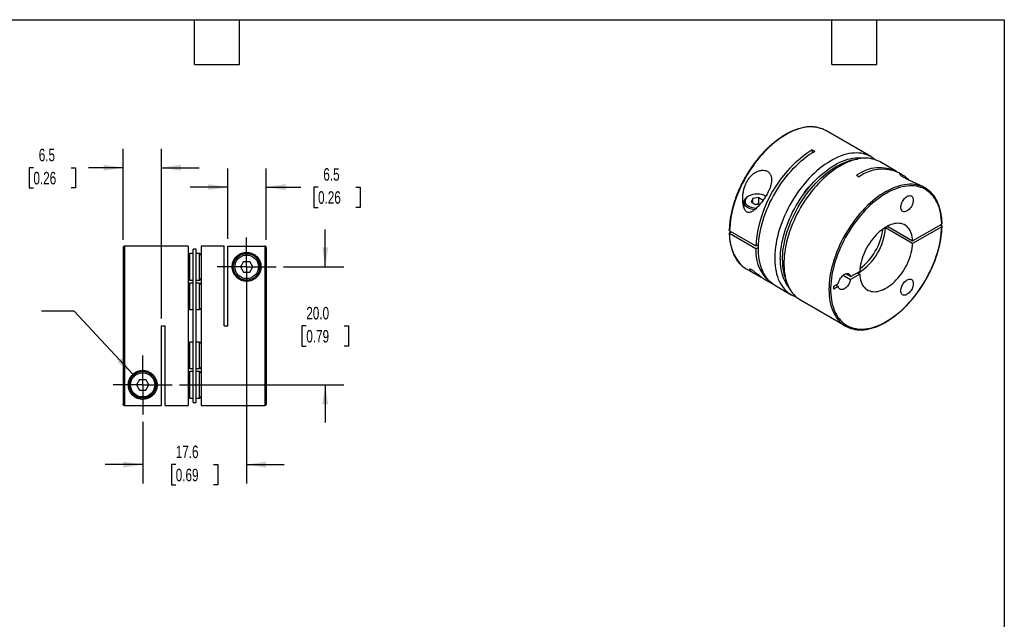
# Model space of a CAD drawing. Header units: millimetres. Extents: x 6 to 273, y 6 to 210.
# Tile 3 of 3: x 106 to 273, y 108 to 210. Entities that reach past the tile are written whole.
import ezdxf

# ---------------------------------------------------------------- set-up
doc = ezdxf.new("R2010")
doc.units = ezdxf.units.MM
doc.linetypes.add('SLD-Center', pattern=[19.05, 15.24, -1.27, 1.27, -1.27])
doc.linetypes.add('SLD-Solid', pattern=[0])
doc.layers.add('CENTER', color=40, linetype='SLD-Center')
doc.layers.add('DIMENSIONS', color=140, linetype='SLD-Solid', lineweight=25)
doc.layers.add('TEXT', color=140, linetype='SLD-Solid', lineweight=25)
doc.styles.add('SLDTEXTSTYLE0', font='TXT', dxfattribs={"width": 0.7})
doc.dimstyles.new('SLDDIMSTYLE3', dxfattribs={"dimtxt": 2.158008, "dimasz": 3.302, "dimexe": 0, "dimexo": 0.0625, "dimgap": 0.539502, "dimtad": 0, "dimtih": 1, "dimtoh": 1, "dimdec": 1, "dimrnd": 1e-09, "dimzin": 12, "dimdsep": 46, "dimtxsty": 'SLDTEXTSTYLE0', "dimsah": 1, "dimcen": 0.09, "dimadec": 0, "dimazin": 3, "dimtfac": 1, "dimtdec": 1, "dimtmove": 0, "dimatfit": 0, "dimfxl": 0, "dimfrac": 2, "dimtolj": 1, "dimtzin": 12, "dimarcsym": 0})
doc.dimstyles.new('SLDDIMSTYLE4', dxfattribs={"dimtxt": 2.158008, "dimasz": 3.302, "dimexe": 0, "dimexo": 0.0625, "dimgap": 0.539502, "dimtad": 0, "dimtih": 1, "dimtoh": 1, "dimdec": 1, "dimrnd": 1e-09, "dimzin": 4, "dimdsep": 46, "dimtxsty": 'SLDTEXTSTYLE0', "dimsah": 1, "dimcen": 0.09, "dimadec": 0, "dimazin": 1, "dimtfac": 1, "dimtdec": 1, "dimtmove": 0, "dimatfit": 0, "dimfxl": 0, "dimfrac": 2, "dimtolj": 1, "dimtzin": 12, "dimarcsym": 0})
doc.dimstyles.new('SLDDIMSTYLE5', dxfattribs={"dimtxt": 2.158008, "dimasz": 3.302, "dimexe": 0, "dimexo": 0.0625, "dimgap": 0.539502, "dimtad": 0, "dimtih": 1, "dimtoh": 1, "dimdec": 1, "dimrnd": 1e-09, "dimzin": 12, "dimdsep": 46, "dimtxsty": 'SLDTEXTSTYLE0', "dimsah": 1, "dimcen": 0, "dimadec": 0, "dimazin": 3, "dimtfac": 1, "dimtdec": 1, "dimtofl": 0, "dimtmove": 0, "dimatfit": 3, "dimfxl": 0, "dimfrac": 2, "dimtolj": 1, "dimtzin": 12, "dimarcsym": 0})

# ---------------------------------------------------------------- blocks, each defined once
blk = doc.blocks.new('_D_3')
at = {"layer": 'DIMENSIONS'}
for p, q in [((144.74, 166.4), (144.74, 130.99)), ((127.14, 141.41), (127.14, 130.99)), ((127.14, 134.17), (120.79, 134.17)), ((132.74, 134.17), (132.01, 134.17)), ((132.01, 134.17), (132.01, 130.74)), ((139.15, 134.17), (139.88, 134.17)), ((139.88, 134.17), (139.88, 130.74)), ((144.74, 134.17), (151.09, 134.17)), ((132.01, 130.74), (132.74, 130.74)), ((139.88, 130.74), (139.15, 130.74))]:
    blk.add_line(p, q, dxfattribs=at)
for points in [[(127.14, 134.17), (123.84, 134.67), (123.84, 133.66)], [(144.74, 134.17), (148.05, 133.66), (148.05, 134.67)]]:
    blk.add_solid(points, dxfattribs=at)
at = {"layer": 'DIMENSIONS', "char_height": 2.117, "attachment_point": 1, "style": 'SLDTEXTSTYLE0'}
for s, insert in [('17.6', (132.74, 137.38)), ('0.69', (132.74, 133.46))]:
    blk.add_mtext(s, dxfattribs=dict(at, insert=insert))
blk = doc.blocks.new('_D_4')
at = {"layer": 'DIMENSIONS'}
for p, q in [((158.06, 167.67), (158.06, 174.02)), ((151, 167.67), (161.23, 167.67)), ((154.85, 157.67), (154.12, 157.67)), ((154.12, 157.67), (154.12, 154.24)), ((161.26, 157.67), (161.99, 157.67)), ((161.99, 157.67), (161.99, 154.24)), ((154.12, 154.24), (154.85, 154.24)), ((161.99, 154.24), (161.26, 154.24)), ((133.4, 147.67), (161.23, 147.67)), ((158.06, 147.67), (158.06, 141.32))]:
    blk.add_line(p, q, dxfattribs=at)
for points in [[(158.06, 167.67), (158.56, 170.97), (157.55, 170.97)], [(158.06, 147.67), (157.55, 144.37), (158.56, 144.37)]]:
    blk.add_solid(points, dxfattribs=at)
at = {"layer": 'DIMENSIONS', "char_height": 2.117, "attachment_point": 1, "style": 'SLDTEXTSTYLE0'}
for s, insert in [('20.0', (154.85, 160.88)), ('0.79', (154.85, 156.97))]:
    blk.add_mtext(s, dxfattribs=dict(at, insert=insert))
blk = doc.blocks.new('_D_5')
at = {"layer": 'DIMENSIONS'}
for p, q in [((115.53, 160.18), (109.98, 160.18)), ((125.48, 149.47), (115.53, 160.18))]:
    blk.add_line(p, q, dxfattribs=at)
blk.add_solid([(125.48, 149.47), (123.6, 152.23), (122.86, 151.54)], dxfattribs=at)
at = {"layer": 'DIMENSIONS', "attachment_point": 1, "style": 'SLDTEXTSTYLE0'}
for s, insert, char_height in [('M2.6-0.45 X 10MM', (81.43, 162.91), 2.1167), ('SHCS X2', (88.58, 159.48), 2.117)]:
    blk.add_mtext(s, dxfattribs=dict(at, insert=insert, char_height=char_height))
blk = doc.blocks.new('_D_6')
at = {"layer": 'DIMENSIONS'}
for p, q in [((123.84, 172.24), (123.84, 187.64)), ((130.34, 158.94), (130.34, 187.64)), ((108.64, 184.47), (107.92, 184.47)), ((107.92, 184.47), (107.92, 181.04)), ((115.05, 184.47), (115.78, 184.47)), ((115.78, 184.47), (115.78, 181.04)), ((123.84, 184.47), (117.98, 184.47)), ((130.34, 184.47), (136.69, 184.47)), ((107.92, 181.04), (108.64, 181.04)), ((115.78, 181.04), (115.05, 181.04))]:
    blk.add_line(p, q, dxfattribs=at)
for points in [[(123.84, 184.47), (120.54, 184.97), (120.54, 183.96)], [(130.34, 184.47), (133.65, 183.96), (133.65, 184.97)]]:
    blk.add_solid(points, dxfattribs=at)
at = {"layer": 'DIMENSIONS', "char_height": 2.117, "attachment_point": 1, "style": 'SLDTEXTSTYLE0'}
for s, insert in [('6.5', (109.54, 187.68)), ('0.26', (108.64, 183.76))]:
    blk.add_mtext(s, dxfattribs=dict(at, insert=insert))
blk = doc.blocks.new('_D_7')
at = {"layer": 'DIMENSIONS'}
for p, q in [((141.54, 172.44), (141.54, 184.36)), ((148.04, 172.24), (148.04, 184.36)), ((141.54, 181.18), (135.19, 181.18)), ((148.04, 181.18), (153.91, 181.18)), ((156.84, 181.18), (156.11, 181.18)), ((156.11, 181.18), (156.11, 177.75)), ((163.25, 181.18), (163.97, 181.18)), ((163.97, 181.18), (163.97, 177.75)), ((156.11, 177.75), (156.84, 177.75)), ((163.97, 177.75), (163.25, 177.75))]:
    blk.add_line(p, q, dxfattribs=at)
for points in [[(141.54, 181.18), (138.24, 181.69), (138.24, 180.67)], [(148.04, 181.18), (151.35, 180.67), (151.35, 181.69)]]:
    blk.add_solid(points, dxfattribs=at)
at = {"layer": 'DIMENSIONS', "char_height": 2.117, "attachment_point": 1, "style": 'SLDTEXTSTYLE0'}
for s, insert in [('6.5', (157.73, 184.39)), ('0.26', (156.84, 180.48))]:
    blk.add_mtext(s, dxfattribs=dict(at, insert=insert))
blk = doc.blocks.new('SW_CENTERMARKSYMBOL_1')
at = {"layer": 'CENTER', "color": 0}
for p, q in [((0, 2.54), (0, 4.99)), ((0, 0), (0, 2.54)), ((-2.54, 0), (-4.99, 0)), ((0, 0), (-2.54, 0)), ((0, 0), (0, -2.54)), ((0, 0), (2.54, 0)), ((2.54, 0), (4.99, 0)), ((0, -2.54), (0, -4.99))]:
    blk.add_line(p, q, dxfattribs=at)
blk = doc.blocks.new('SW_CENTERMARKSYMBOL_2')
at = {"layer": 'CENTER', "color": 0}
for p, q in [((0, 2.54), (0, 4.99)), ((0, 0), (0, 2.54)), ((-2.54, 0), (-4.99, 0)), ((0, 0), (-2.54, 0)), ((0, 0), (0, -2.54)), ((0, 0), (2.54, 0)), ((2.54, 0), (4.99, 0)), ((0, -2.54), (0, -4.99))]:
    blk.add_line(p, q, dxfattribs=at)

msp = doc.modelspace()

# ---------------------------------------------------------------- linework, layer by layer
for p, q in [((250.46, 186.34), (242.83, 190.75)), ((240.53, 187.51), (240.96, 187.26)), ((240.53, 187.51), (240.53, 187.01)), ((254.78, 183.85), (252.02, 185.44)), ((255.76, 183.28), (255.2, 183.6)), ((248.03, 183.18), (248.45, 182.93)), ((259.65, 181.03), (259.16, 181.32)), ((228.95, 178.65), (228.95, 177.76)), ((229.75, 179.65), (229.61, 179.57)), ((230.45, 179.24), (230.18, 178.65)), ((230.18, 178.65), (230.93, 178.22)), ((231.47, 179.4), (230.45, 179.24)), ((230.45, 178.5), (230.45, 179.24)), ((231.47, 179.4), (232.21, 178.97)), ((231.47, 178.34), (231.47, 179.4)), ((231.47, 178.34), (230.89, 178.25)), ((230.93, 178.22), (231.73, 178.35)), ((231.5, 178.31), (231.47, 178.34)), ((226.53, 173.79), (230.99, 171.22)), ((226.82, 173.63), (226.53, 173.46)), ((253.36, 174.5), (252.94, 174.26)), ((257.53, 171.6), (252.94, 174.26)), ((253.26, 174.56), (257.53, 172.09)), ((257.53, 172.09), (262.45, 174.93)), ((262.45, 174.44), (257.53, 171.6)), ((262.45, 174.6), (262.17, 174.77)), ((230.99, 170.73), (226.53, 173.3)), ((123.84, 170.97), (123.84, 144.38)), ((134.84, 171.17), (124.04, 171.17)), ((124.04, 171.17), (124.04, 144.18)), ((134.84, 171.17), (134.84, 144.17)), ((136.19, 170.67), (135.69, 170.67)), ((135.69, 144.67), (135.69, 170.67)), ((136.19, 144.67), (136.19, 170.67)), ((140.94, 171.17), (137.04, 171.17)), ((137.04, 171.17), (137.04, 144.17)), ((140.94, 157.67), (140.94, 171.17)), ((141.54, 171.17), (147.84, 171.17)), ((141.54, 157.67), (141.54, 171.17)), ((147.84, 171.17), (147.84, 144.17)), ((148.04, 170.97), (148.04, 144.37)), ((230.99, 171.22), (231.43, 171.47)), ((231.41, 170.97), (230.99, 170.73)), ((135.69, 169.92), (135.14, 169.92)), ((135.14, 165.42), (135.14, 169.92)), ((136.74, 169.92), (136.19, 169.92)), ((136.74, 165.42), (136.74, 169.92)), ((144.22, 168.58), (143.69, 167.67)), ((144.22, 168.58), (145.27, 168.58)), ((145.8, 167.67), (145.27, 168.58)), ((143.69, 167.67), (144.22, 166.76)), ((144.22, 166.76), (145.27, 166.76)), ((145.27, 166.76), (145.8, 167.67)), ((229.33, 167.36), (230.66, 166.59)), ((247.01, 166.02), (248.56, 166.91)), ((248.45, 166.73), (248.34, 166.79)), ((135.14, 165.42), (135.69, 165.42)), ((136.19, 165.42), (136.74, 165.42)), ((232.37, 165.6), (233.78, 164.79)), ((245.76, 166.25), (247.01, 165.53)), ((247.01, 166.02), (246.19, 166.5)), ((248.56, 166.42), (247.01, 165.53)), ((248.14, 166.67), (248.56, 166.42)), ((135.69, 164.92), (135.14, 164.92)), ((135.14, 160.42), (135.14, 164.92)), ((136.74, 164.92), (136.19, 164.92)), ((136.74, 160.42), (136.74, 164.92)), ((234.21, 164.55), (236.96, 162.95)), ((244.21, 164.4), (244.94, 164.82)), ((244.21, 163.91), (244.21, 164.4)), ((244.94, 164.33), (244.21, 163.91)), ((244.94, 164.33), (244.51, 164.58)), ((238.52, 162.06), (246.16, 157.65)), ((135.14, 160.42), (135.69, 160.42)), ((136.19, 160.42), (136.74, 160.42)), ((130.34, 157.67), (130.94, 157.67)), ((130.34, 144.18), (130.34, 157.67)), ((130.94, 144.17), (130.94, 157.67)), ((140.94, 157.67), (141.54, 157.67)), ((135.69, 154.92), (135.14, 154.92)), ((135.14, 150.42), (135.14, 154.92)), ((136.74, 154.92), (136.19, 154.92)), ((136.74, 150.42), (136.74, 154.92)), ((135.14, 150.42), (135.69, 150.42)), ((136.19, 150.42), (136.74, 150.42)), ((126.62, 148.58), (126.09, 147.67)), ((126.62, 148.58), (127.67, 148.58)), ((128.2, 147.67), (127.67, 148.58)), ((135.69, 149.92), (135.14, 149.92)), ((135.14, 145.42), (135.14, 149.92)), ((136.74, 149.92), (136.19, 149.92)), ((136.74, 145.42), (136.74, 149.92)), ((126.09, 147.67), (126.62, 146.76)), ((126.62, 146.76), (127.67, 146.76)), ((127.67, 146.76), (128.2, 147.67)), ((135.14, 145.42), (135.69, 145.42)), ((136.19, 145.42), (136.74, 145.42)), ((124.04, 144.18), (130.34, 144.18)), ((130.94, 144.17), (134.84, 144.17)), ((135.69, 144.67), (136.19, 144.67)), ((137.04, 144.17), (147.84, 144.17))]:
    msp.add_line(p, q)
at = {"flags": 128}
for points in [[(242.04, 191.1), (241.92, 191.14), (241.55, 191.25), (241.17, 191.32), (240.78, 191.36), (240.37, 191.38), (239.96, 191.37), (239.54, 191.33), (239.11, 191.26), (238.67, 191.16), (238.23, 191.04), (237.78, 190.88), (237.32, 190.7), (236.87, 190.5), (236.41, 190.26), (235.95, 190.01), (235.5, 189.72), (235.04, 189.41), (234.58, 189.08), (234.13, 188.73), (233.69, 188.35), (233.25, 187.95), (232.81, 187.53), (232.39, 187.09), (231.97, 186.63), (231.56, 186.16), (231.16, 185.67), (230.77, 185.16), (230.4, 184.64), (230.04, 184.11), (229.69, 183.56), (229.36, 183.01), (229.04, 182.44), (228.74, 181.87), (228.45, 181.29), (228.19, 180.71), (227.94, 180.12), (227.71, 179.53), (227.5, 178.94), (227.31, 178.35), (227.14, 177.76), (226.99, 177.17), (226.86, 176.59), (226.75, 176.01), (226.66, 175.44), (226.6, 174.88), (226.55, 174.33), (226.53, 173.79)], [(234.21, 164.55), (233.96, 164.7), (233.66, 164.92), (233.37, 165.17), (233.1, 165.44), (232.85, 165.74), (232.61, 166.07), (232.4, 166.41), (232.2, 166.78), (232.03, 167.18), (231.88, 167.59), (231.74, 168.03), (231.63, 168.48), (231.55, 168.95), (231.48, 169.44), (231.43, 169.94), (231.41, 170.46), (231.41, 171), (231.43, 171.54), (231.48, 172.1), (231.55, 172.66), (231.63, 173.24), (231.74, 173.82), (231.88, 174.4), (232.03, 174.99), (232.2, 175.59), (232.4, 176.18), (232.61, 176.78), (232.85, 177.37), (233.1, 177.97), (233.37, 178.55), (233.66, 179.13), (233.96, 179.71), (234.29, 180.28), (234.62, 180.84), (234.98, 181.38), (235.34, 181.92), (235.72, 182.44), (236.12, 182.95), (236.52, 183.44), (236.93, 183.91), (237.36, 184.37), (237.79, 184.81), (238.23, 185.23), (238.67, 185.62), (239.12, 186), (239.58, 186.35), (240.03, 186.68), (240.49, 186.98), (240.96, 187.26)], [(251.2, 185.81), (251.19, 185.82), (250.89, 186.06), (250.58, 186.27), (250.26, 186.45), (249.92, 186.61), (249.56, 186.73), (249.19, 186.84), (248.81, 186.91), (248.42, 186.95), (248.02, 186.97), (247.6, 186.96), (247.18, 186.92), (246.75, 186.85), (246.31, 186.75), (245.87, 186.63), (245.42, 186.48), (244.97, 186.3), (244.51, 186.09), (244.06, 185.86), (243.6, 185.6), (243.14, 185.32), (242.68, 185.01), (242.23, 184.68), (241.78, 184.33), (241.33, 183.95), (240.89, 183.55), (240.46, 183.13), (240.03, 182.69), (239.62, 182.24), (239.21, 181.76), (238.81, 181.27), (238.42, 180.77), (238.05, 180.25), (237.68, 179.71), (237.34, 179.17), (237, 178.61), (236.69, 178.05), (236.38, 177.48), (236.1, 176.9), (235.83, 176.32), (235.58, 175.73), (235.35, 175.14), (235.14, 174.55), (234.95, 173.96), (234.78, 173.37), (234.63, 172.78), (234.5, 172.2), (234.39, 171.62), (234.3, 171.05), (234.24, 170.49), (234.19, 169.94), (234.17, 169.4), (234.17, 168.87), (234.19, 168.36), (234.24, 167.86), (234.3, 167.37), (234.39, 166.9), (234.5, 166.45), (234.63, 166.02), (234.78, 165.61), (234.95, 165.22), (235.14, 164.85), (235.35, 164.5), (235.58, 164.18), (235.83, 163.88), (236.1, 163.6), (236.38, 163.35), (236.69, 163.13), (237, 162.93), (237.34, 162.76), (237.68, 162.62), (237.79, 162.58)], [(235.12, 168.99), (235.13, 169.52), (235.17, 170.06), (235.22, 170.61), (235.3, 171.17), (235.4, 171.73), (235.52, 172.3), (235.66, 172.88), (235.82, 173.46), (236, 174.04), (236.21, 174.62), (236.43, 175.2), (236.67, 175.78), (236.93, 176.36), (237.21, 176.93), (237.5, 177.5), (237.81, 178.05), (238.14, 178.6), (238.48, 179.14), (238.84, 179.66), (239.21, 180.18), (239.59, 180.68), (239.98, 181.16), (240.38, 181.63), (240.8, 182.08), (241.22, 182.51), (241.65, 182.92), (242.08, 183.31), (242.52, 183.68), (242.97, 184.02), (243.41, 184.34), (243.86, 184.64), (244.31, 184.91), (244.76, 185.16), (245.21, 185.38), (245.66, 185.58), (246.11, 185.75), (246.55, 185.89), (246.98, 186), (247.41, 186.08), (247.83, 186.14), (248.24, 186.16), (248.65, 186.16), (249.04, 186.13), (249.42, 186.07), (249.43, 186.07)], [(235.47, 168.79), (235.49, 169.32), (235.52, 169.85), (235.57, 170.4), (235.65, 170.96), (235.75, 171.53), (235.87, 172.1), (236.01, 172.67), (236.17, 173.25), (236.36, 173.84), (236.56, 174.42), (236.78, 175), (237.02, 175.58), (237.28, 176.16), (237.56, 176.73), (237.86, 177.29), (238.17, 177.85), (238.49, 178.4), (238.84, 178.93), (239.19, 179.46), (239.56, 179.97), (239.94, 180.47), (240.33, 180.96), (240.74, 181.42), (241.15, 181.87), (241.57, 182.3), (242, 182.71), (242.43, 183.1), (242.87, 183.47), (243.32, 183.82), (243.77, 184.14), (244.22, 184.44), (244.67, 184.71), (245.12, 184.96), (245.57, 185.18), (246.02, 185.37), (246.46, 185.54), (246.9, 185.68), (247.34, 185.79), (247.76, 185.88), (248.19, 185.93), (248.23, 185.94)], [(252.02, 185.44), (251.81, 185.55), (251.47, 185.71), (251.12, 185.84), (250.75, 185.94), (250.37, 186.01), (249.98, 186.06), (249.57, 186.07), (249.16, 186.06), (248.74, 186.02), (248.31, 185.95), (247.87, 185.86), (247.42, 185.73), (246.98, 185.58), (246.52, 185.4), (246.07, 185.19), (245.61, 184.96), (245.15, 184.7), (244.7, 184.42), (244.24, 184.11), (243.79, 183.78), (243.34, 183.43), (242.89, 183.05), (242.45, 182.65), (242.02, 182.23), (241.59, 181.8), (241.17, 181.34), (240.76, 180.86), (240.36, 180.37), (239.98, 179.87), (239.6, 179.35), (239.24, 178.82), (238.89, 178.27), (238.56, 177.72), (238.24, 177.15), (237.94, 176.58), (237.65, 176), (237.39, 175.42), (237.14, 174.83), (236.91, 174.24), (236.7, 173.65), (236.5, 173.06), (236.33, 172.47), (236.18, 171.88), (236.05, 171.3), (235.94, 170.73), (235.86, 170.16), (235.79, 169.6), (235.75, 169.04), (235.73, 168.5), (235.73, 167.97), (235.75, 167.46), (235.79, 166.96), (235.86, 166.47), (235.94, 166), (236.05, 165.55), (236.18, 165.12), (236.33, 164.71), (236.5, 164.32), (236.7, 163.95), (236.91, 163.6), (237.14, 163.28), (237.39, 162.98), (237.65, 162.7), (237.94, 162.45), (238.24, 162.23), (238.52, 162.06)], [(239.49, 180.55), (239.62, 180.72), (239.65, 180.75)], [(258.87, 181.39), (258.58, 181.48), (258.21, 181.57), (257.82, 181.63), (257.42, 181.66), (257.01, 181.66), (256.59, 181.64), (256.17, 181.58), (255.73, 181.5), (255.29, 181.39), (254.85, 181.25), (254.4, 181.09), (253.94, 180.9), (253.49, 180.68), (253.03, 180.43), (252.57, 180.16), (252.11, 179.87), (251.66, 179.55), (251.2, 179.21), (250.76, 178.84), (250.31, 178.45), (249.87, 178.04), (249.44, 177.61), (249.02, 177.17), (248.61, 176.7), (248.2, 176.22), (247.81, 175.72), (247.43, 175.21), (247.06, 174.68), (246.7, 174.14), (246.36, 173.59), (246.04, 173.03), (245.73, 172.46), (245.43, 171.89), (245.16, 171.31), (244.9, 170.72), (244.66, 170.13), (244.44, 169.54), (244.24, 168.95), (244.05, 168.36), (243.89, 167.77), (243.75, 167.19), (243.63, 166.61), (243.53, 166.03), (243.46, 165.47), (243.4, 164.91), (243.37, 164.36), (243.36, 163.83), (243.37, 163.31), (243.4, 162.8), (243.46, 162.3), (243.53, 161.83), (243.63, 161.37), (243.75, 160.93), (243.89, 160.5), (244.05, 160.1), (244.24, 159.72), (244.44, 159.36), (244.66, 159.03), (244.9, 158.71), (245.16, 158.43), (245.43, 158.17), (245.49, 158.12)], [(262.45, 174.93), (262.43, 175.44), (262.38, 175.94), (262.32, 176.42), (262.23, 176.89), (262.12, 177.34), (262, 177.76), (261.84, 178.17), (261.67, 178.56), (261.48, 178.93), (261.27, 179.27), (261.04, 179.59), (260.79, 179.89), (260.53, 180.16), (260.24, 180.4), (259.94, 180.62), (259.62, 180.82), (259.29, 180.98), (258.94, 181.12), (258.58, 181.23), (258.21, 181.32), (257.82, 181.37), (257.43, 181.4), (257.02, 181.39), (256.6, 181.36), (256.18, 181.31), (255.74, 181.22), (255.31, 181.1), (254.86, 180.96), (254.41, 180.79), (253.96, 180.6), (253.51, 180.37), (253.05, 180.12), (252.6, 179.85), (252.15, 179.55), (251.69, 179.22), (251.25, 178.88), (250.8, 178.51), (250.36, 178.12), (249.93, 177.71), (249.51, 177.27), (249.09, 176.82), (248.68, 176.36), (248.28, 175.87), (247.9, 175.37), (247.52, 174.86), (247.16, 174.33), (246.81, 173.79), (246.48, 173.24), (246.16, 172.68), (245.86, 172.12), (245.58, 171.54), (245.31, 170.96), (245.06, 170.38), (244.83, 169.79), (244.62, 169.21), (244.43, 168.62), (244.25, 168.04), (244.1, 167.45), (243.97, 166.87), (243.86, 166.3), (243.78, 165.74), (243.71, 165.18), (243.67, 164.63), (243.64, 164.09), (243.64, 163.57), (243.67, 163.06), (243.71, 162.56), (243.78, 162.08), (243.86, 161.61), (243.97, 161.17), (244.1, 160.74), (244.25, 160.33), (244.43, 159.94), (244.62, 159.58), (244.83, 159.23), (245.06, 158.91), (245.31, 158.62), (245.58, 158.35), (245.86, 158.1), (246.16, 157.89), (246.48, 157.69), (246.81, 157.53), (247.16, 157.39), (247.52, 157.28), (247.9, 157.2), (248.28, 157.14), (248.68, 157.12), (249.09, 157.12), (249.51, 157.15), (249.93, 157.21), (250.36, 157.3), (250.8, 157.42), (251.25, 157.56), (251.69, 157.73), (252.15, 157.93), (252.6, 158.15), (253.05, 158.4), (253.51, 158.68), (253.96, 158.98), (254.41, 159.3), (254.86, 159.65), (255.31, 160.02), (255.74, 160.41), (256.18, 160.82), (256.6, 161.26), (257.02, 161.71), (257.43, 162.18), (257.82, 162.66), (258.21, 163.16), (258.58, 163.68), (258.94, 164.2), (259.29, 164.74), (259.62, 165.29), (259.94, 165.85), (260.24, 166.42), (260.53, 166.99), (260.79, 167.57), (261.04, 168.16), (261.27, 168.74), (261.48, 169.33), (261.67, 169.92), (261.84, 170.5), (262, 171.08), (262.12, 171.66), (262.23, 172.23), (262.32, 172.8), (262.38, 173.36), (262.43, 173.9), (262.45, 174.44)], [(229.61, 179.57), (229.43, 179.45), (229.28, 179.32), (229.15, 179.19), (229.06, 179.05), (228.99, 178.9), (228.95, 178.74), (228.95, 178.59), (228.98, 178.44), (229.04, 178.29), (229.12, 178.14), (229.24, 178), (229.39, 177.87), (229.56, 177.76), (229.75, 177.65), (229.97, 177.56), (230.2, 177.48), (230.44, 177.42), (230.7, 177.38), (230.79, 177.37)], [(229.75, 179.65), (229.58, 179.54), (229.44, 179.42), (229.32, 179.29), (229.23, 179.15), (229.18, 179.01), (229.15, 178.87), (229.15, 178.72), (229.19, 178.58), (229.25, 178.43), (229.35, 178.3), (229.47, 178.17), (229.62, 178.05), (229.79, 177.95), (229.99, 177.86), (230.2, 177.78), (230.43, 177.71), (230.67, 177.67), (230.91, 177.64), (231.09, 177.63)], [(255.52, 177.76), (255.53, 177.94), (255.57, 178.14), (255.62, 178.34), (255.7, 178.54), (255.79, 178.73), (255.9, 178.92), (256.03, 179.1), (256.17, 179.26), (256.31, 179.4), (256.47, 179.52), (256.62, 179.62), (256.77, 179.69), (256.92, 179.73), (257.07, 179.74), (257.2, 179.72), (257.32, 179.68), (257.42, 179.6), (257.51, 179.5), (257.57, 179.38), (257.62, 179.23), (257.64, 179.07), (257.64, 178.89), (257.62, 178.7), (257.57, 178.5), (257.51, 178.31), (257.42, 178.11), (257.32, 177.91), (257.2, 177.73), (257.07, 177.56), (256.92, 177.41), (256.77, 177.28), (256.62, 177.17), (256.47, 177.09), (256.31, 177.03), (256.17, 177), (256.03, 177.01), (255.9, 177.04), (255.79, 177.1), (255.7, 177.18), (255.62, 177.3), (255.57, 177.43), (255.53, 177.59), (255.52, 177.76)], [(257.53, 172.09), (257.51, 172.44), (257.46, 172.78), (257.39, 173.1), (257.29, 173.39), (257.18, 173.67), (257.04, 173.93), (256.89, 174.16), (256.72, 174.36), (256.52, 174.55), (256.31, 174.7), (256.09, 174.83), (255.85, 174.93), (255.59, 175), (255.32, 175.04), (255.04, 175.05), (254.75, 175.04), (254.45, 174.99), (254.15, 174.92), (253.84, 174.82), (253.52, 174.69), (253.21, 174.53), (252.89, 174.35), (252.57, 174.14), (252.26, 173.91), (251.94, 173.65), (251.64, 173.37), (251.34, 173.07), (251.05, 172.75), (250.77, 172.41), (250.5, 172.06), (250.25, 171.7), (250.01, 171.32), (249.78, 170.93), (249.57, 170.53), (249.38, 170.13), (249.2, 169.72), (249.05, 169.31), (248.91, 168.9), (248.8, 168.49), (248.71, 168.09), (248.64, 167.69), (248.59, 167.3), (248.56, 166.91)], [(248.56, 166.42), (248.59, 166.07), (248.64, 165.74), (248.71, 165.42), (248.8, 165.12), (248.91, 164.85), (249.05, 164.59), (249.2, 164.36), (249.38, 164.15), (249.57, 163.97), (249.78, 163.82), (250.01, 163.69), (250.25, 163.59), (250.5, 163.52), (250.77, 163.47), (251.05, 163.46), (251.34, 163.48), (251.64, 163.52), (251.94, 163.6), (252.26, 163.7), (252.57, 163.83), (252.89, 163.98), (253.21, 164.17), (253.52, 164.38), (253.84, 164.61), (254.15, 164.87), (254.45, 165.15), (254.75, 165.45), (255.04, 165.77), (255.32, 166.1), (255.59, 166.45), (255.85, 166.82), (256.09, 167.2), (256.31, 167.59), (256.52, 167.98), (256.72, 168.39), (256.89, 168.8), (257.04, 169.21), (257.18, 169.62), (257.29, 170.03), (257.39, 170.43), (257.46, 170.83), (257.51, 171.22), (257.53, 171.6)], [(244.94, 164.82), (244.98, 165.01), (245.04, 165.21), (245.12, 165.41), (245.22, 165.6), (245.33, 165.78), (245.46, 165.95), (245.6, 166.11), (245.75, 166.24), (245.9, 166.35), (246.05, 166.44), (246.2, 166.5), (246.35, 166.54), (246.49, 166.54), (246.62, 166.52), (246.73, 166.47), (246.83, 166.39), (246.91, 166.29), (246.97, 166.17), (247.01, 166.02)], [(247.01, 165.53), (246.97, 165.34), (246.91, 165.14), (246.83, 164.94), (246.73, 164.75), (246.62, 164.57), (246.49, 164.4), (246.35, 164.25), (246.2, 164.11), (246.05, 164), (245.9, 163.91), (245.75, 163.85), (245.6, 163.81), (245.46, 163.81), (245.33, 163.83), (245.22, 163.88), (245.12, 163.96), (245.04, 164.06), (244.98, 164.19), (244.94, 164.33)], [(255.52, 163.62), (255.53, 163.8), (255.57, 163.99), (255.62, 164.19), (255.7, 164.39), (255.79, 164.59), (255.9, 164.78), (256.03, 164.95), (256.17, 165.12), (256.31, 165.26), (256.47, 165.38), (256.62, 165.47), (256.77, 165.54), (256.92, 165.58), (257.07, 165.6), (257.2, 165.58), (257.32, 165.53), (257.42, 165.46), (257.51, 165.36), (257.57, 165.24), (257.62, 165.09), (257.64, 164.93), (257.64, 164.75), (257.62, 164.56), (257.57, 164.36), (257.51, 164.16), (257.42, 163.96), (257.32, 163.77), (257.2, 163.59), (257.07, 163.42), (256.92, 163.27), (256.77, 163.13), (256.62, 163.03), (256.47, 162.94), (256.31, 162.89), (256.17, 162.86), (256.03, 162.86), (255.9, 162.89), (255.79, 162.95), (255.7, 163.04), (255.62, 163.15), (255.57, 163.29), (255.53, 163.44), (255.52, 163.62)]]:
    msp.add_lwpolyline(points, dxfattribs=at)
for centre, radius in [((144.74, 167.67), 2.25), ((144.74, 167.67), 2), ((127.14, 147.67), 2.25), ((127.14, 147.67), 2.05)]:
    msp.add_circle(centre, radius)
for centre, radius, start, end in [((240.55, 186.81), 4.55, 60.0284, 70.8864), ((251.76, 169.98), 20.81, 122.6644, 176.6004), ((251.94, 177.83), 6.63, 62.6745, 126.2027), ((252.4, 177.5), 6.72, 65.3377, 125.9728), ((257.38, 177.1), 4.54, 49.1793, 70.9152), ((231.2, 176.86), 3.14, 62.4976, 117.4971), ((243.16, 174.98), 9.8, 302.6716, 355.7647), ((242.47, 175.36), 10.09, 307.3426, 352.6627), ((233.71, 172.94), 7.18, 177.1317, 225.0076), ((124.04, 170.97), 0.2, 90, 180), ((237.5, 170.19), 6.53, 175.2676, 237.5987), ((135.14, 169.62), 0.3, 90, 180), ((136.74, 169.62), 0.3, 0, 90), ((242.61, 168.57), 7.5, 176.7761, 217.7494), ((244.27, 168.58), 8.8, 178.6308, 203.3589), ((231.61, 171.31), 4.56, 229.1795, 239.9692), ((135.14, 165.72), 0.3, 180, 270), ((136.74, 165.72), 0.3, 270, 0), ((135.14, 164.62), 0.3, 90, 180), ((136.74, 164.62), 0.3, 0, 90), ((135.14, 160.72), 0.3, 180, 270), ((136.74, 160.72), 0.3, 270, 0), ((248.42, 161.58), 4.54, 229.6536, 250.8933), ((135.14, 154.62), 0.3, 90, 180), ((136.74, 154.62), 0.3, 0, 90), ((135.14, 150.72), 0.3, 180, 270), ((136.74, 150.72), 0.3, 270, 0), ((135.14, 149.62), 0.3, 90, 180), ((136.74, 149.62), 0.3, 0, 90), ((135.14, 145.72), 0.3, 180, 270), ((136.74, 145.72), 0.3, 270, 0), ((147.84, 144.37), 0.2, 270, 0)]:
    msp.add_arc(centre, radius, start, end)
for points, knots in [([(242.02, 191.11), (242, 191.12), (241.86, 191.17), (241.6, 191.24), (241.24, 191.32), (240.86, 191.37), (240.48, 191.4), (240.08, 191.4), (239.68, 191.37), (239.27, 191.32), (238.86, 191.24), (238.44, 191.14), (238.01, 191.01), (237.58, 190.86), (237.15, 190.68), (236.71, 190.48), (236.28, 190.26), (235.84, 190.01), (235.4, 189.74), (234.97, 189.45), (234.54, 189.13), (234.11, 188.8), (233.68, 188.44), (233.26, 188.07), (232.85, 187.68), (232.44, 187.27), (232.04, 186.84), (231.65, 186.4), (231.27, 185.94), (230.9, 185.47), (230.53, 184.98), (230.18, 184.48), (229.85, 183.97), (229.52, 183.45), (229.21, 182.93), (228.91, 182.39), (228.63, 181.85), (228.36, 181.3), (228.11, 180.74), (227.87, 180.19), (227.66, 179.63), (227.45, 179.07), (227.27, 178.51), (227.11, 177.95), (226.96, 177.39), (226.83, 176.84), (226.72, 176.29), (226.63, 175.75), (226.56, 175.21), (226.51, 174.68), (226.48, 174.23), (226.48, 173.97), (226.47, 173.87)], [0, 0, 0, 0, 0.004191, 0.024442, 0.044717, 0.065024, 0.085367, 0.105747, 0.126163, 0.146611, 0.167088, 0.187589, 0.208109, 0.228643, 0.249186, 0.269737, 0.290291, 0.310846, 0.331401, 0.351954, 0.372505, 0.393052, 0.413597, 0.434137, 0.454675, 0.475209, 0.49574, 0.516269, 0.536795, 0.557319, 0.577841, 0.598362, 0.618881, 0.6394, 0.659919, 0.680437, 0.700956, 0.721475, 0.741995, 0.762517, 0.78304, 0.803566, 0.824094, 0.844624, 0.865158, 0.885695, 0.906236, 0.926781, 0.947329, 0.967882, 0.988439, 1, 1, 1, 1]), ([(232.93, 180.11), (233.03, 180.3), (233.12, 180.49), (233.3, 180.87), (233.37, 181.07), (233.5, 181.46), (233.55, 181.66), (233.63, 182.05), (233.65, 182.25), (233.65, 182.63), (233.62, 182.81), (233.53, 183.15), (233.46, 183.31), (233.31, 183.52), (233.26, 183.59), (233.13, 183.7), (233.07, 183.76), (232.85, 183.9), (232.69, 183.97), (232.34, 184.05), (232.15, 184.06), (231.77, 184.02), (231.57, 183.98), (231.2, 183.84), (231.01, 183.75), (230.66, 183.54), (230.5, 183.41), (230.19, 183.13), (230.05, 182.97), (229.79, 182.64), (229.67, 182.47), (229.46, 182.11), (229.36, 181.92), (229.19, 181.54), (229.12, 181.34), (228.99, 180.95), (228.94, 180.74), (228.85, 180.33), (228.82, 180.13), (228.74, 179.5), (228.73, 179.08), (228.79, 178.46), (228.82, 178.25), (228.88, 177.95), (228.91, 177.85), (228.97, 177.65), (229.01, 177.55), (229.14, 177.28), (229.26, 177.12), (229.47, 176.96), (229.55, 176.92), (229.71, 176.88), (229.79, 176.88), (229.95, 176.9), (230.03, 176.92), (230.18, 176.97), (230.26, 177.01), (230.48, 177.13), (230.62, 177.23), (231.03, 177.57), (231.29, 177.83), (231.8, 178.41), (232.05, 178.73), (232.51, 179.39), (232.73, 179.74), (232.93, 180.11)], [0, 0, 0, 0, 0.03125, 0.03125, 0.0625, 0.0625, 0.09375, 0.09375, 0.125, 0.125, 0.15625, 0.15625, 0.1875, 0.1875, 0.203125, 0.203125, 0.21875, 0.21875, 0.25, 0.25, 0.28125, 0.28125, 0.3125, 0.3125, 0.34375, 0.34375, 0.375, 0.375, 0.40625, 0.40625, 0.4375, 0.4375, 0.46875, 0.46875, 0.5, 0.5, 0.53125, 0.53125, 0.5625, 0.5625, 0.625, 0.625, 0.65625, 0.65625, 0.671875, 0.671875, 0.6875, 0.6875, 0.71875, 0.71875, 0.734375, 0.734375, 0.75, 0.75, 0.765625, 0.765625, 0.78125, 0.78125, 0.8125, 0.8125, 0.875, 0.875, 0.9375, 0.9375, 1, 1, 1, 1]), ([(256.05, 183.09), (255.98, 183.14), (255.83, 183.24), (255.63, 183.35), (255.46, 183.43), (255.36, 183.44), (255.33, 183.41), (255.35, 183.36), (255.41, 183.28), (255.52, 183.18), (255.67, 183.06), (255.87, 182.93), (256.12, 182.79), (256.41, 182.63), (256.76, 182.45), (257.13, 182.28), (257.51, 182.11), (257.91, 181.93), (258.31, 181.75), (258.72, 181.55), (259.01, 181.41), (259.14, 181.33), (259.16, 181.31)], [0, 0, 0, 0, 0.057274, 0.115186, 0.18162, 0.249773, 0.295397, 0.34194, 0.383407, 0.425837, 0.466218, 0.507696, 0.550504, 0.594721, 0.643274, 0.69371, 0.742197, 0.792075, 0.851768, 0.913133, 0.988991, 1, 1, 1, 1]), ([(256.94, 182.37), (256.89, 182.41), (256.76, 182.54), (256.54, 182.72), (256.29, 182.92), (256.13, 183.04), (256.05, 183.09)], [0, 0, 0, 0, 0.138862, 0.421127, 0.710595, 1, 1, 1, 1]), ([(240.15, 181.35), (240.11, 181.33), (240.01, 181.26), (239.86, 181.14), (239.68, 180.97), (239.52, 180.79), (239.37, 180.6), (239.23, 180.39), (239.1, 180.18), (238.99, 179.96), (238.94, 179.82), (238.91, 179.75)], [0, 0, 0, 0, 0.073497, 0.191845, 0.309952, 0.427743, 0.545252, 0.662567, 0.7798, 0.897077, 1, 1, 1, 1]), ([(262.51, 175.01), (262.51, 175.1), (262.5, 175.35), (262.47, 175.76), (262.42, 176.24), (262.35, 176.7), (262.26, 177.14), (262.15, 177.57), (262.02, 177.98), (261.88, 178.37), (261.71, 178.75), (261.52, 179.1), (261.32, 179.44), (261.1, 179.75), (260.86, 180.04), (260.62, 180.3), (260.45, 180.45), (260.37, 180.52)], [0, 0, 0, 0, 0.036766, 0.106546, 0.176335, 0.24612, 0.315891, 0.385638, 0.455348, 0.525006, 0.594595, 0.664097, 0.733496, 0.802777, 0.87193, 0.940953, 1, 1, 1, 1]), ([(226.53, 173.79), (226.52, 173.8), (226.49, 173.82), (226.47, 173.85), (226.48, 173.87), (226.48, 173.87)], [0, 0, 0, 0, 0.423637, 0.847273, 1, 1, 1, 1]), ([(226.53, 173.46), (226.5, 173.44), (226.47, 173.41), (226.47, 173.35), (226.5, 173.32), (226.53, 173.3)], [0, 0, 0, 0, 0.5, 0.5, 1, 1, 1, 1]), ([(246.96, 157.28), (246.99, 157.27), (247.12, 157.22), (247.38, 157.15), (247.75, 157.07), (248.12, 157.02), (248.5, 157), (248.9, 157), (249.3, 157.02), (249.71, 157.07), (250.12, 157.15), (250.54, 157.25), (250.97, 157.38), (251.4, 157.53), (251.83, 157.71), (252.27, 157.91), (252.71, 158.14), (253.14, 158.38), (253.58, 158.65), (254.01, 158.95), (254.45, 159.26), (254.87, 159.6), (255.3, 159.95), (255.72, 160.32), (256.13, 160.72), (256.54, 161.13), (256.94, 161.56), (257.33, 162), (257.71, 162.46), (258.08, 162.93), (258.45, 163.42), (258.8, 163.91), (259.13, 164.42), (259.46, 164.94), (259.77, 165.47), (260.07, 166.01), (260.35, 166.55), (260.62, 167.1), (260.87, 167.65), (261.11, 168.21), (261.33, 168.77), (261.53, 169.33), (261.71, 169.89), (261.88, 170.45), (262.02, 171), (262.15, 171.56), (262.26, 172.11), (262.35, 172.65), (262.42, 173.19), (262.47, 173.72), (262.5, 174.16), (262.5, 174.43), (262.51, 174.52)], [0, 0, 0, 0, 0.004192, 0.024442, 0.044718, 0.065025, 0.085367, 0.105747, 0.126163, 0.146612, 0.167089, 0.18759, 0.208109, 0.228643, 0.249187, 0.269737, 0.290291, 0.310847, 0.331402, 0.351955, 0.372505, 0.393053, 0.413597, 0.434138, 0.454675, 0.47521, 0.495741, 0.516269, 0.536795, 0.557319, 0.577841, 0.598362, 0.618882, 0.6394, 0.659919, 0.680437, 0.700956, 0.721475, 0.741996, 0.762517, 0.783041, 0.803566, 0.824094, 0.844624, 0.865158, 0.885695, 0.906236, 0.926781, 0.947329, 0.967882, 0.988439, 1, 1, 1, 1]), ([(262.45, 174.93), (262.46, 174.94), (262.49, 174.96), (262.51, 174.99), (262.51, 175.01), (262.5, 175.01)], [0, 0, 0, 0, 0.423639, 0.847279, 1, 1, 1, 1]), ([(262.45, 174.6), (262.49, 174.58), (262.51, 174.55), (262.51, 174.49), (262.49, 174.46), (262.45, 174.44)], [0, 0, 0, 0, 0.5, 0.5, 1, 1, 1, 1]), ([(226.47, 173.38), (226.48, 173.29), (226.48, 173.04), (226.51, 172.63), (226.56, 172.16), (226.63, 171.7), (226.72, 171.26), (226.83, 170.83), (226.96, 170.42), (227.11, 170.02), (227.27, 169.65), (227.46, 169.29), (227.66, 168.96), (227.88, 168.64), (228.12, 168.35), (228.36, 168.09), (228.53, 167.94), (228.61, 167.88)], [0, 0, 0, 0, 0.0367661, 0.1065458, 0.1763354, 0.24612, 0.3158911, 0.3856381, 0.4553481, 0.525006, 0.594595, 0.6640974, 0.7334963, 0.8027771, 0.8719301, 0.9409527, 1, 1, 1, 1]), ([(142.29, 167.67), (142.29, 167.53), (142.31, 167.39), (142.36, 167.09), (142.4, 166.94), (142.52, 166.64), (142.59, 166.49), (142.78, 166.2), (142.89, 166.06), (143.15, 165.8), (143.31, 165.68), (143.64, 165.47), (143.83, 165.39), (144.13, 165.3), (144.23, 165.28), (144.44, 165.24), (144.54, 165.23), (144.86, 165.22), (145.07, 165.24), (145.48, 165.33), (145.67, 165.4), (146.03, 165.58), (146.19, 165.69), (146.48, 165.93), (146.61, 166.07), (146.82, 166.35), (146.9, 166.5), (147.04, 166.8), (147.09, 166.95), (147.16, 167.24), (147.18, 167.39), (147.2, 167.68), (147.19, 167.82), (147.16, 168.09), (147.14, 168.22), (147.06, 168.47), (147.02, 168.59), (146.91, 168.83), (146.85, 168.94), (146.63, 169.26), (146.46, 169.45), (146.13, 169.7), (146.01, 169.78), (145.81, 169.88), (145.74, 169.91), (145.59, 169.98), (145.5, 170), (145.25, 170.08), (145.05, 170.11), (144.73, 170.13), (144.62, 170.12), (144.42, 170.1), (144.32, 170.09), (144.13, 170.05), (144.04, 170.02), (143.88, 169.97), (143.81, 169.94), (143.59, 169.84), (143.47, 169.77), (143.12, 169.53), (142.94, 169.35), (142.63, 168.94), (142.51, 168.71), (142.34, 168.22), (142.29, 167.96), (142.29, 167.67)], [0, 0, 0, 0, 0.03125, 0.03125, 0.0625, 0.0625, 0.09375, 0.09375, 0.125, 0.125, 0.15625, 0.15625, 0.1875, 0.1875, 0.203125, 0.203125, 0.21875, 0.21875, 0.25, 0.25, 0.28125, 0.28125, 0.3125, 0.3125, 0.34375, 0.34375, 0.375, 0.375, 0.40625, 0.40625, 0.4375, 0.4375, 0.46875, 0.46875, 0.5, 0.5, 0.53125, 0.53125, 0.5625, 0.5625, 0.625, 0.625, 0.65625, 0.65625, 0.671875, 0.671875, 0.6875, 0.6875, 0.71875, 0.71875, 0.734375, 0.734375, 0.75, 0.75, 0.765625, 0.765625, 0.78125, 0.78125, 0.8125, 0.8125, 0.875, 0.875, 0.9375, 0.9375, 1, 1, 1, 1]), ([(148.04, 170.97), (148.04, 171.02), (148.02, 171.07), (147.95, 171.15), (147.9, 171.17), (147.84, 171.17)], [0, 0, 0, 0, 0.5, 0.5, 1, 1, 1, 1]), ([(232.12, 165.77), (232.03, 165.84), (231.86, 165.95), (231.57, 166.18), (231.3, 166.39), (231.05, 166.59), (230.86, 166.74), (230.69, 166.87), (230.53, 166.99), (230.34, 167.11), (230.15, 167.22), (230.03, 167.26), (229.96, 167.27), (229.91, 167.27), (229.89, 167.24), (229.9, 167.18), (229.97, 167.09), (230.1, 166.96), (230.3, 166.81), (230.53, 166.67), (230.78, 166.53), (231.01, 166.4), (231.23, 166.28), (231.48, 166.15), (231.71, 166.03), (231.85, 165.96), (231.9, 165.93)], [0, 0, 0, 0, 0.069756, 0.128901, 0.189559, 0.226714, 0.26468, 0.287736, 0.311344, 0.343299, 0.38017, 0.416774, 0.442524, 0.468914, 0.504788, 0.541323, 0.600899, 0.662032, 0.720385, 0.780273, 0.823355, 0.867524, 0.899486, 0.932282, 0.977993, 1, 1, 1, 1]), ([(232.37, 165.61), (232.35, 165.62), (232.29, 165.65), (232.18, 165.73), (232.12, 165.77)], [0, 0, 0, 0, 0.348265, 1, 1, 1, 1]), ([(129.59, 147.67), (129.59, 147.81), (129.58, 147.96), (129.53, 148.26), (129.49, 148.41), (129.37, 148.71), (129.3, 148.85), (129.11, 149.14), (129, 149.28), (128.74, 149.55), (128.58, 149.67), (128.24, 149.87), (128.06, 149.96), (127.76, 150.05), (127.66, 150.07), (127.45, 150.11), (127.34, 150.12), (127.03, 150.13), (126.82, 150.11), (126.41, 150.02), (126.22, 149.95), (125.86, 149.77), (125.69, 149.66), (125.41, 149.41), (125.28, 149.27), (125.07, 148.99), (124.99, 148.85), (124.85, 148.55), (124.8, 148.4), (124.73, 148.1), (124.71, 147.95), (124.69, 147.67), (124.7, 147.53), (124.73, 147.26), (124.75, 147.13), (124.82, 146.87), (124.87, 146.75), (124.98, 146.52), (125.04, 146.41), (125.26, 146.09), (125.43, 145.9), (125.76, 145.65), (125.88, 145.57), (126.08, 145.46), (126.15, 145.43), (126.3, 145.37), (126.38, 145.34), (126.64, 145.27), (126.84, 145.23), (127.16, 145.22), (127.27, 145.22), (127.47, 145.24), (127.57, 145.26), (127.76, 145.3), (127.84, 145.32), (128.01, 145.38), (128.08, 145.41), (128.3, 145.5), (128.42, 145.58), (128.77, 145.82), (128.95, 146), (129.26, 146.41), (129.38, 146.64), (129.55, 147.13), (129.59, 147.39), (129.59, 147.67)], [0, 0, 0, 0, 0.03125, 0.03125, 0.0625, 0.0625, 0.09375, 0.09375, 0.125, 0.125, 0.15625, 0.15625, 0.1875, 0.1875, 0.203125, 0.203125, 0.21875, 0.21875, 0.25, 0.25, 0.28125, 0.28125, 0.3125, 0.3125, 0.34375, 0.34375, 0.375, 0.375, 0.40625, 0.40625, 0.4375, 0.4375, 0.46875, 0.46875, 0.5, 0.5, 0.53125, 0.53125, 0.5625, 0.5625, 0.625, 0.625, 0.65625, 0.65625, 0.671875, 0.671875, 0.6875, 0.6875, 0.71875, 0.71875, 0.734375, 0.734375, 0.75, 0.75, 0.765625, 0.765625, 0.78125, 0.78125, 0.8125, 0.8125, 0.875, 0.875, 0.9375, 0.9375, 1, 1, 1, 1]), ([(124.04, 144.18), (123.99, 144.18), (123.94, 144.2), (123.87, 144.27), (123.84, 144.32), (123.84, 144.38)], [0, 0, 0, 0, 0.5, 0.5, 1, 1, 1, 1])]:
    msp.add_open_spline(points, degree=3, knots=knots)
at = {"layer": 'TEXT'}
for p, q in [((6.35, 209.55), (273.05, 209.55)), ((135.89, 201.93), (135.89, 209.55)), ((143.51, 201.93), (143.51, 209.55)), ((243.84, 201.93), (243.84, 209.55)), ((251.46, 201.93), (251.46, 209.55)), ((273.05, 209.55), (273.05, 6.35)), ((135.89, 201.93), (143.51, 201.93)), ((243.84, 201.93), (251.46, 201.93))]:
    msp.add_line(p, q, dxfattribs=at)

# ---------------------------------------------------------------- block references
at = {"layer": 'CENTER'}
for name, p in [('SW_CENTERMARKSYMBOL_2', (144.74, 167.67)), ('SW_CENTERMARKSYMBOL_1', (127.14, 147.67))]:
    msp.add_blockref(name, p, dxfattribs=at)

# ---------------------------------------------------------------- dimensions: what is measured, and where the dimension line sits
at = {"layer": 'DIMENSIONS'}
for base, p1, p2, picture, middle in [((123.84, 184.47), (130.34, 157.67), (123.84, 170.97), '_D_6', (111.85, 184.47)), ((148.04, 181.18), (141.54, 171.17), (148.04, 170.97), '_D_7', (160.04, 181.18)), ((144.74, 134.17), (127.14, 142.68), (144.74, 167.67), '_D_3', (135.94, 134.17))]:
    dim = msp.add_linear_dim(base=base, p1=p1, p2=p2, dimstyle='SLDDIMSTYLE3', dxfattribs=at)
    dim.commit()
    dim.dimension.update_dxf_attribs({"geometry": picture, "text_midpoint": middle, "dimtype": 160})
dim = msp.add_linear_dim(base=(158.06, 147.67), p1=(149.73, 167.67), p2=(132.13, 147.67), angle=90, dimstyle='SLDDIMSTYLE4', dxfattribs=at)
dim.commit()
dim.dimension.update_dxf_attribs({"geometry": '_D_4', "text_midpoint": (158.06, 157.67), "dimtype": 160})
dim = msp.add_diameter_dim_2p(p1=(128.81, 145.88), p2=(125.48, 149.47), text='M2.6-0.45 X 10MM\\PSHCS X2', dimstyle='SLDDIMSTYLE5', override={"dimpost": '<>'}, dxfattribs=at)
dim.commit()
dim.dimension.update_dxf_attribs({"geometry": '_D_5', "text_midpoint": (94.91, 160.18), "dimtype": 163})

doc.saveas('drawing.dxf')
